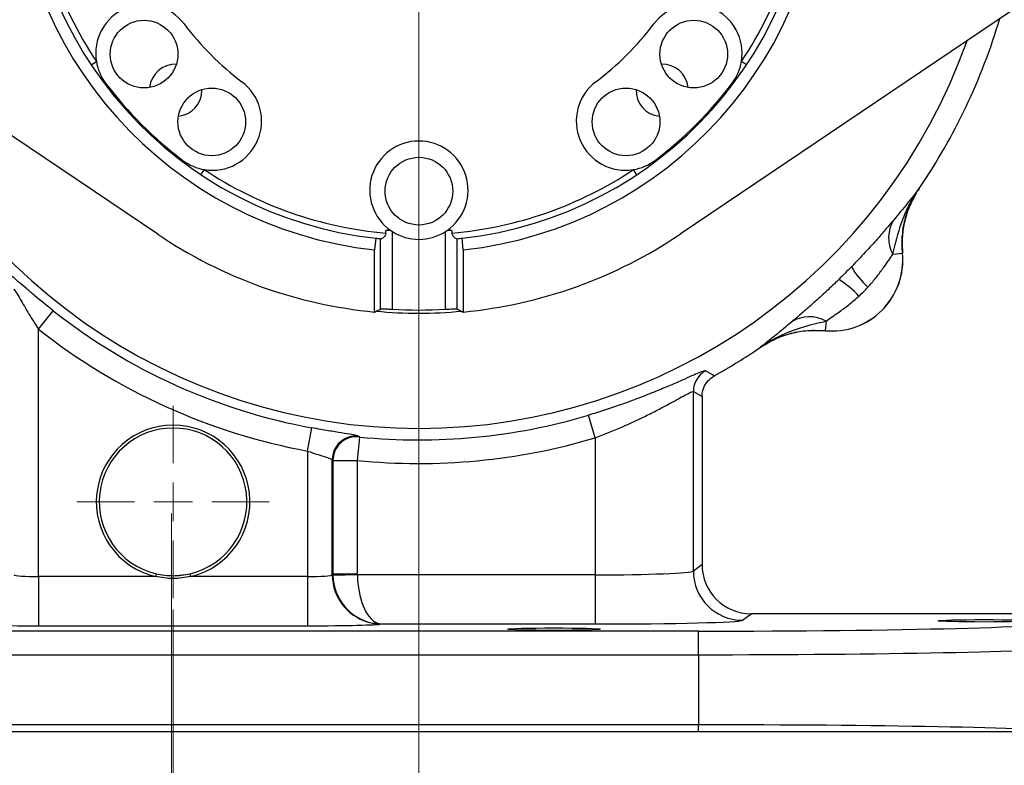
# Model space of a CAD drawing. Header units: inches. Extents: x 0.6 to 16.3, y 0.2 to 11.5.
# Tile 9 of 12: x 11.3 to 14.6, y 4.4 to 6.9. Entities that reach past the tile are written whole.
import ezdxf

# ---------------------------------------------------------------- set-up
doc = ezdxf.new("R2010")
doc.units = ezdxf.units.IN
doc.header["$MEASUREMENT"] = 0
doc.styles.add('SLDTEXTSTYLE0', font='TXT', dxfattribs={"width": 0.75})
doc.dimstyles.new('SLDDIMSTYLE0', dxfattribs={"dimtxt": 0.137795, "dimasz": 0.14, "dimexe": 0, "dimexo": 0.0625, "dimgap": 0.034449, "dimtad": 0, "dimtih": 1, "dimtoh": 1, "dimdec": 1, "dimlfac": 1.5, "dimrnd": 1e-09, "dimzin": 12, "dimdsep": 46, "dimtxsty": 'SLDTEXTSTYLE0', "dimblk1": 'CLOSED', "dimblk2": 'CLOSED', "dimsah": 1, "dimcen": 0.09, "dimadec": 0, "dimazin": 3, "dimtfac": 1, "dimtdec": 1, "dimtofl": 0, "dimtmove": 0, "dimatfit": 3, "dimldrblk": 'CLOSED', "dimfxl": 0, "dimfrac": 2, "dimtolj": 1, "dimtzin": 12, "dimarcsym": 0})
doc.dimstyles.new('SLDDIMSTYLE1', dxfattribs={"dimtxt": 0.137795, "dimasz": 0.14, "dimexe": 0, "dimexo": 0.0625, "dimgap": 0.034449, "dimtad": 0, "dimdec": 1, "dimlfac": 1.5, "dimrnd": 1e-09, "dimzin": 12, "dimdsep": 46, "dimtxsty": 'SLDTEXTSTYLE0', "dimblk1": 'CLOSED', "dimblk2": 'CLOSED', "dimsah": 1, "dimcen": 0.09, "dimadec": 0, "dimazin": 3, "dimtfac": 1, "dimtdec": 1, "dimtofl": 0, "dimtmove": 0, "dimatfit": 3, "dimldrblk": 'CLOSED', "dimfxl": 0, "dimfrac": 2, "dimtolj": 1, "dimtzin": 12, "dimarcsym": 0})
doc.dimstyles.new('SLDDIMSTYLE2', dxfattribs={"dimtxt": 0.137795, "dimasz": 0.14, "dimexe": 0, "dimexo": 0.0625, "dimgap": 0.034449, "dimtad": 0, "dimdec": 1, "dimlfac": 1.5, "dimrnd": 1e-09, "dimzin": 12, "dimdsep": 46, "dimtxsty": 'SLDTEXTSTYLE0', "dimblk1": 'CLOSED', "dimblk2": 'CLOSED', "dimsah": 1, "dimcen": 0.09, "dimadec": 0, "dimazin": 3, "dimtfac": 1, "dimtmove": 0, "dimatfit": 0, "dimldrblk": 'CLOSED', "dimfxl": 0, "dimfrac": 2, "dimtolj": 1, "dimtzin": 12, "dimarcsym": 0})
doc.dimstyles.new('SLDDIMSTYLE3', dxfattribs={"dimtxt": 0.137795, "dimasz": 0.14, "dimexe": 0, "dimexo": 0.0625, "dimgap": 0.034449, "dimtad": 0, "dimdec": 1, "dimlfac": 1.5, "dimrnd": 1e-09, "dimzin": 12, "dimdsep": 46, "dimtxsty": 'SLDTEXTSTYLE0', "dimblk1": 'CLOSED', "dimblk2": 'CLOSED', "dimsah": 1, "dimcen": 0.09, "dimadec": 0, "dimazin": 3, "dimtfac": 1, "dimtofl": 0, "dimtmove": 0, "dimatfit": 3, "dimldrblk": 'CLOSED', "dimfxl": 0, "dimfrac": 2, "dimtolj": 1, "dimtzin": 12, "dimarcsym": 0})
doc.dimstyles.new('SLDDIMSTYLE4', dxfattribs={"dimtxt": 0.137795, "dimasz": 0.14, "dimexe": 0, "dimexo": 0.0625, "dimgap": 0.034449, "dimtad": 0, "dimtih": 1, "dimtoh": 1, "dimdec": 1, "dimlfac": 1.5, "dimrnd": 1e-09, "dimzin": 12, "dimdsep": 46, "dimtxsty": 'SLDTEXTSTYLE0', "dimblk1": 'CLOSED', "dimblk2": 'CLOSED', "dimsah": 1, "dimcen": 0.09, "dimadec": 0, "dimazin": 3, "dimtfac": 1, "dimtofl": 0, "dimtmove": 0, "dimatfit": 3, "dimldrblk": 'CLOSED', "dimfxl": 0, "dimfrac": 2, "dimtolj": 1, "dimtzin": 12, "dimarcsym": 0})

# ---------------------------------------------------------------- blocks, each defined once
blk = doc.blocks.new('_Closed')
at = {"color": 0, "linetype": 'ByBlock', "lineweight": -2}
for p, q in [((-1, 0.166667), (0, 0)), ((-1, 0.166667), (-1, -0.166667)), ((0, 0), (-1, -0.166667)), ((0, 0), (-1, 0))]:
    blk.add_line(p, q, dxfattribs=at)
blk = doc.blocks.new('_D')
at = {"color": 7, "linetype": 'Continuous', "lineweight": 0}
for p, q in [((13.4132, 9.5599), (15.7287, 9.5599)), ((15.6893, 9.5599), (15.6893, 8.51)), ((15.5366, 8.482), (15.4946, 8.482)), ((15.4946, 8.482), (15.4946, 8.2633)), ((15.842, 8.482), (15.884, 8.482)), ((15.884, 8.482), (15.884, 8.2633)), ((15.4946, 8.2633), (15.5366, 8.2633)), ((15.884, 8.2633), (15.842, 8.2633)), ((15.6893, 4.5068), (15.6893, 8.0571)), ((14.8547, 4.5068), (15.7287, 4.5068))]:
    blk.add_line(p, q, dxfattribs=at)
at = {"color": 7, "linetype": 'Continuous', "lineweight": 18, "xscale": 0.14, "yscale": 0.14}
for p, rotation in [((15.6893, 9.5599), 90.0000000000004), ((15.6893, 4.5068), 270.0000000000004)]:
    blk.add_blockref('_Closed', p, dxfattribs=dict(at, rotation=rotation))
at = {"color": 7, "linetype": 'Continuous', "lineweight": 18, "char_height": 0.1378, "attachment_point": 1, "style": 'SLDTEXTSTYLE0'}
for s, insert in [('193', (15.5366, 8.4409)), ('7.6', (15.562, 8.2347))]:
    blk.add_mtext(s, dxfattribs=dict(at, insert=insert))
blk = doc.blocks.new('_D_1')
at = {"color": 7, "linetype": 'Continuous', "lineweight": 0}
for p, q in [((14.712, 7.1856), (14.712, 3.6013)), ((11.8253, 5.2474), (11.8253, 3.6013)), ((12.8243, 3.8391), (12.7823, 3.8391)), ((12.7823, 3.8391), (12.7823, 3.6204)), ((13.1297, 3.8391), (13.1717, 3.8391)), ((13.1717, 3.8391), (13.1717, 3.6204)), ((11.8253, 3.6406), (12.6614, 3.6406)), ((14.712, 3.6406), (13.2925, 3.6406)), ((12.7823, 3.6204), (12.8243, 3.6204)), ((13.1717, 3.6204), (13.1297, 3.6204))]:
    blk.add_line(p, q, dxfattribs=at)
at = {"color": 7, "linetype": 'Continuous', "lineweight": 18, "xscale": 0.14, "yscale": 0.14, "rotation": 180.0000000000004}
blk.add_blockref('_Closed', (11.8253, 3.6406), dxfattribs=at)
at = {"color": 7, "linetype": 'Continuous', "lineweight": 18, "xscale": 0.14, "yscale": 0.14}
blk.add_blockref('_Closed', (14.712, 3.6406), dxfattribs=at)
at = {"color": 7, "linetype": 'Continuous', "lineweight": 18, "char_height": 0.1378, "attachment_point": 1, "style": 'SLDTEXTSTYLE0'}
for s, insert in [('110', (12.8243, 3.798)), ('4.3', (12.8497, 3.5918))]:
    blk.add_mtext(s, dxfattribs=dict(at, insert=insert))
blk = doc.blocks.new('_D_2')
at = {"color": 7, "linetype": 'Continuous', "lineweight": 0}
for p, q in [((12.6642, 7.0682), (12.6642, 4.0737)), ((11.8309, 4.9215), (11.8309, 4.0737)), ((12.147, 4.3116), (12.105, 4.3116)), ((12.105, 4.3116), (12.105, 4.0928)), ((12.3506, 4.3116), (12.3926, 4.3116)), ((12.3926, 4.3116), (12.3926, 4.0928)), ((11.8309, 4.1131), (11.5809, 4.1131)), ((12.6642, 4.1131), (12.9142, 4.1131)), ((12.105, 4.0928), (12.147, 4.0928)), ((12.3926, 4.0928), (12.3506, 4.0928))]:
    blk.add_line(p, q, dxfattribs=at)
at = {"color": 7, "linetype": 'Continuous', "lineweight": 18, "xscale": 0.14, "yscale": 0.14}
blk.add_blockref('_Closed', (11.8309, 4.1131, -0.5752), dxfattribs=at)
at = {"color": 7, "linetype": 'Continuous', "lineweight": 18, "xscale": 0.14, "yscale": 0.14, "rotation": 180.0000000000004}
blk.add_blockref('_Closed', (12.6642, 4.1131, -0.5752), dxfattribs=at)
at = {"color": 7, "linetype": 'Continuous', "lineweight": 18, "char_height": 0.1378, "attachment_point": 1, "style": 'SLDTEXTSTYLE0'}
for s, insert in [('32', (12.147, 4.2704)), ('1.3', (12.1215, 4.0643))]:
    blk.add_mtext(s, dxfattribs=dict(at, insert=insert))
blk = doc.blocks.new('_D_3')
at = {"color": 7, "linetype": 'Continuous', "lineweight": 0}
for p, q in [((11.8309, 4.9215), (11.8309, 3.1288)), ((8.7441, 4.4674), (8.7441, 3.1288)), ((10.3188, 3.3667), (10.2768, 3.3667)), ((10.2768, 3.3667), (10.2768, 3.1479)), ((10.6242, 3.3667), (10.6662, 3.3667)), ((10.6662, 3.3667), (10.6662, 3.1479)), ((8.7441, 3.1682), (10.1559, 3.1682)), ((10.2768, 3.1479), (10.3188, 3.1479)), ((10.6662, 3.1479), (10.6242, 3.1479)), ((11.8309, 3.1682), (10.787, 3.1682))]:
    blk.add_line(p, q, dxfattribs=at)
at = {"color": 7, "linetype": 'Continuous', "lineweight": 18, "xscale": 0.14, "yscale": 0.14, "rotation": 180.0000000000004}
blk.add_blockref('_Closed', (8.7441, 3.1682, -0.5752), dxfattribs=at)
at = {"color": 7, "linetype": 'Continuous', "lineweight": 18, "xscale": 0.14, "yscale": 0.14}
blk.add_blockref('_Closed', (11.8309, 3.1682, -0.5752), dxfattribs=at)
at = {"color": 7, "linetype": 'Continuous', "lineweight": 18, "char_height": 0.1378, "attachment_point": 1, "style": 'SLDTEXTSTYLE0'}
for s, insert in [('118', (10.3188, 3.3255)), ('4.6', (10.3442, 3.1194))]:
    blk.add_mtext(s, dxfattribs=dict(at, insert=insert))
blk = doc.blocks.new('_D_4')
at = {"color": 7, "linetype": 'Continuous', "lineweight": 0}
for p, q in [((11.8309, 4.9215), (11.8309, 3.1288)), ((14.911, 4.4674), (14.911, 3.1288)), ((13.4617, 3.3667), (13.4197, 3.3667)), ((13.4197, 3.3667), (13.4197, 3.1479)), ((13.7671, 3.3667), (13.8091, 3.3667)), ((13.8091, 3.3667), (13.8091, 3.1479)), ((11.8309, 3.1682), (13.2989, 3.1682)), ((13.4197, 3.1479), (13.4617, 3.1479)), ((13.8091, 3.1479), (13.7671, 3.1479)), ((14.911, 3.1682), (13.93, 3.1682))]:
    blk.add_line(p, q, dxfattribs=at)
at = {"color": 7, "linetype": 'Continuous', "lineweight": 18, "xscale": 0.14, "yscale": 0.14, "rotation": 180.0000000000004}
blk.add_blockref('_Closed', (11.8309, 3.1682, -0.5752), dxfattribs=at)
at = {"color": 7, "linetype": 'Continuous', "lineweight": 18, "xscale": 0.14, "yscale": 0.14}
blk.add_blockref('_Closed', (14.911, 3.1682, -0.5752), dxfattribs=at)
at = {"color": 7, "linetype": 'Continuous', "lineweight": 18, "char_height": 0.1378, "attachment_point": 1, "style": 'SLDTEXTSTYLE0'}
for s, insert in [('117', (13.4617, 3.3255)), ('4.6', (13.4871, 3.1194))]:
    blk.add_mtext(s, dxfattribs=dict(at, insert=insert))
blk = doc.blocks.new('_D_5')
at = {"color": 7, "linetype": 'Continuous', "lineweight": 0}
for p, q in [((13.1026, 7.5065), (15.4356, 7.5065)), ((15.3962, 7.5065), (15.3962, 5.9085)), ((15.2435, 5.8805), (15.2015, 5.8805)), ((15.2015, 5.8805), (15.2015, 5.6618)), ((15.5489, 5.8805), (15.5909, 5.8805)), ((15.5909, 5.8805), (15.5909, 5.6618)), ((15.2015, 5.6618), (15.2435, 5.6618)), ((15.5909, 5.6618), (15.5489, 5.6618)), ((15.3962, 4.5068), (15.3962, 5.4556)), ((14.9394, 4.5068), (15.4356, 4.5068))]:
    blk.add_line(p, q, dxfattribs=at)
at = {"color": 7, "linetype": 'Continuous', "lineweight": 18, "xscale": 0.14, "yscale": 0.14}
for p, rotation in [((15.3962, 7.5065, -0.5752), 90.0000000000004), ((15.3962, 4.5068, -0.5752), 270.0000000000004)]:
    blk.add_blockref('_Closed', p, dxfattribs=dict(at, rotation=rotation))
at = {"color": 7, "linetype": 'Continuous', "lineweight": 18, "char_height": 0.1378, "attachment_point": 1, "style": 'SLDTEXTSTYLE0'}
for s, insert in [('114', (15.2435, 5.8394)), ('4.5', (15.2689, 5.6332))]:
    blk.add_mtext(s, dxfattribs=dict(at, insert=insert))
blk = doc.blocks.new('SW_CENTERMARKSYMBOL_0')
at = {"color": 0, "linetype": 'Continuous', "lineweight": 18}
for p, q in [((0, 0.1312), (0, 0.326)), ((0, 0), (0, 0.0656)), ((-0.1312, 0), (-0.326, 0)), ((0, 0), (-0.0656, 0)), ((0, 0), (0, -0.0656)), ((0, 0), (0.0656, 0)), ((0.1312, 0), (0.326, 0)), ((0, -0.1312), (0, -0.326))]:
    blk.add_line(p, q, dxfattribs=at)

msp = doc.modelspace()

# ---------------------------------------------------------------- linework, layer by layer
at = {"color": 7, "linetype": 'Continuous', "lineweight": 25}
for p, q in [((11.7788, 6.1939), (10.5388, 7.0303)), ((14.7897, 7.0303), (13.5496, 6.1939)), ((11.5536, 6.7676), (11.5708, 6.7791)), ((13.7749, 6.7676), (13.7577, 6.7791)), ((11.5989, 6.7037), (11.6021, 6.7061)), ((11.9282, 6.6819), (11.9282, 6.6843)), ((13.7296, 6.7037), (13.7264, 6.7061)), ((11.8614, 6.4412), (11.8638, 6.4444)), ((13.4671, 6.4412), (13.4647, 6.4444)), ((11.9254, 6.3958), (11.9368, 6.413)), ((13.4031, 6.3958), (13.3917, 6.413)), ((14.3603, 6.3491), (14.3565, 6.3432)), ((14.3603, 6.3491), (14.3601, 6.3491)), ((12.5177, 6.1806), (12.5142, 6.1407)), ((12.5344, 5.9406), (12.5344, 6.1789)), ((12.5344, 6.1789), (12.5363, 6.1787)), ((12.5521, 6.198), (12.5521, 6.2065)), ((12.5688, 6.2065), (12.5521, 6.2065)), ((12.5688, 6.2065), (12.5742, 6.2029)), ((12.5742, 5.9397), (12.5742, 6.2029)), ((12.7543, 5.9397), (12.7543, 6.2029)), ((12.7764, 6.2065), (12.7596, 6.2065)), ((12.7764, 6.2065), (12.7764, 6.198)), ((12.7941, 5.9406), (12.7941, 6.1789)), ((12.8142, 6.1407), (12.8107, 6.1806)), ((12.5142, 5.9303), (12.5142, 6.1407)), ((12.8142, 6.1407), (12.8142, 5.9303)), ((14.2712, 6.1264), (14.3036, 6.1295)), ((14.3036, 6.1295), (14.3038, 6.1295)), ((11.3747, 5.872), (11.4242, 5.9348)), ((14.0444, 5.8996), (14.0413, 5.8671)), ((11.3747, 5.0335), (11.3747, 5.872)), ((14.0413, 5.8669), (14.0413, 5.8671)), ((13.8216, 5.8107), (13.8217, 5.8105)), ((13.5947, 5.0521), (13.5947, 5.6613)), ((13.5947, 5.6613), (13.6242, 5.6439)), ((13.6242, 5.6439), (13.6242, 5.0742)), ((13.2616, 5.5039), (13.2387, 5.5805)), ((12.2871, 5.459), (12.3016, 5.5377)), ((12.4607, 5.5071), (12.4585, 5.5096)), ((12.456, 5.4271), (12.4639, 5.5066)), ((13.2616, 5.5039), (13.2616, 5.0394)), ((12.2871, 5.459), (12.2871, 5.0335)), ((12.3704, 5.0398), (12.3704, 5.4301)), ((12.3704, 5.4301), (12.3727, 5.4275)), ((12.3727, 5.4275), (12.3727, 5.0415)), ((12.456, 5.0415), (12.456, 5.4271)), ((13.6242, 5.0742), (13.5947, 5.0521)), ((11.7731, 5.0432), (11.7708, 5.0335)), ((11.891, 5.0335), (11.8887, 5.0432)), ((12.3727, 5.0415), (12.3704, 5.0398)), ((12.456, 5.0415), (12.3727, 5.0415)), ((11.3747, 5.0335), (11.3747, 4.8669)), ((11.7708, 5.0335), (11.3747, 5.0335)), ((12.2871, 5.0335), (11.891, 5.0335)), ((12.2871, 5.0335), (12.2871, 4.8669)), ((12.456, 5.0394), (12.3727, 5.0373)), ((13.2616, 5.0394), (12.456, 5.0394)), ((13.2616, 5.0394), (13.2616, 4.8728)), ((13.7613, 4.8855), (13.7909, 4.9076)), ((14.892, 4.9076), (13.7909, 4.9076)), ((13.612, 4.8486), (10.0431, 4.8486)), ((11.3747, 4.8669), (12.2871, 4.8669)), ((12.536, 4.8728), (13.2616, 4.8728)), ((13.612, 4.7686), (13.612, 4.8486)), ((10.0431, 4.7686), (13.612, 4.7686)), ((13.612, 4.7686), (13.612, 4.5311)), ((13.612, 4.5311), (10.0431, 4.5311)), ((13.612, 4.5068), (10.0431, 4.5068)), ((13.612, 4.5068), (13.612, 4.5311))]:
    msp.add_line(p, q, dxfattribs=at)
at = {"color": 7, "linetype": 'Continuous', "lineweight": 25, "flags": 128}
for points in [[(13.6652, 5.7137), (13.6597, 5.717), (13.6363, 5.7314)], [(11.8309, 5.0365), (11.8732, 5.0401), (11.8887, 5.0432)]]:
    msp.add_lwpolyline(points, dxfattribs=at)
at = {"color": 7, "linetype": 'Continuous', "lineweight": 25}
for centre in [(11.7325, 6.8044), (13.596, 6.8044), (11.9621, 6.5748), (13.3664, 6.5748), (12.6642, 6.3399)]:
    msp.add_circle(centre, 0.1147, dxfattribs=at)
for centre, radius, start, end in [((12.6642, 7.5065), 1.374, 96.2674, 263.7326), ((12.6642, 7.5065), 1.374, 276.2674, 83.7326), ((12.6642, 7.5065), 1.334, 96.3048, 263.6952), ((12.6642, 7.5065), 1.334, 276.3048, 83.6952), ((12.6642, 7.5065), 1.3133, 183.368, 213.6336), ((12.6642, 7.5065), 1.3133, 326.3664, 356.632), ((11.7352, 6.8064), 0.1667, 37.0016, 189.4247), ((13.5933, 6.8064), 0.1667, 350.5753, 142.9984), ((12.6642, 7.5065), 2.0533, 325.6887, 343.5469), ((12.6642, 7.5065), 0.9967, 217.0016, 232.9984), ((12.6642, 7.5065), 0.9967, 307.0016, 322.9984), ((11.7352, 6.8064), 0.1667, 189.4247, 217.0016), ((13.5933, 6.8064), 0.1667, 322.9984, 350.5753), ((11.8396, 6.6819), 0.0887, 88.4094, 173.8799), ((13.4889, 6.6819), 0.0887, 6.1201, 91.5906), ((11.9641, 6.5775), 0.1667, 260.5753, 52.9984), ((13.3644, 6.5775), 0.1667, 127.0016, 279.4247), ((12.6642, 7.5065), 1.33, 217.0016, 232.9984), ((11.8396, 6.6819), 0.0887, 276.1201, 0), ((13.4889, 6.6819), 0.0887, 178.4094, 263.8799), ((12.6642, 7.5065), 1.33, 307.0016, 322.9984), ((12.6642, 6.3432), 0.1667, 304.9152, 235.0848), ((11.9641, 6.5775), 0.1667, 232.9984, 260.5753), ((13.3644, 6.5775), 0.1667, 279.4247, 307.0016), ((12.6642, 7.5065), 1.3133, 236.3664, 265.1025), ((12.6642, 7.5065), 1.3133, 274.8975, 303.6336), ((14.3715, 6.1822), 0.1148, 148.546, 209.097), ((12.6642, 7.5065), 1.5833, 236, 264.5639), ((12.6642, 7.5065), 1.334, 263.6952, 264.4136), ((12.6642, 6.3432), 0.1667, 237.3109, 302.6891), ((12.6642, 7.5065), 1.334, 275.5864, 276.3048), ((12.6642, 7.5065), 1.5833, 275.4361, 304), ((14.0642, 6.1065), 0.2405, 264.5149, 5.4851), ((14.0642, 6.1065), 0.2407, 264.5222, 5.4778), ((14.378, 6.2292), 0.2874, 210.4994, 228.2523), ((13.9416, 5.7928), 0.2874, 41.7477, 59.5006), ((12.6642, 7.5065), 2.002, 231.7285, 259.5633), ((12.6642, 7.5065), 1.5694, 266.7119, 273.2881), ((13.9886, 5.7993), 0.1148, 60.903, 121.454), ((12.6642, 7.5065), 2.0819, 231.7285, 259.5633), ((12.6642, 7.5065), 2.0533, 299.1756, 304.3113), ((13.6748, 5.6612), 0.0801, 118.7491, 179.9559), ((12.6642, 7.5065), 2.0099, 264.2803, 286.6091), ((11.8309, 5.2868), 0.2603, 283.3558, 256.6442), ((11.8309, 5.2868), 0.2503, 283.3558, 256.6442), ((12.4504, 5.4299), 0.0801, 84.2114, 179.907), ((12.4527, 5.4274), 0.0801, 84.2811, 179.9071), ((12.6642, 7.5065), 2.0898, 264.2803, 286.6091), ((12.5393, 5.0416), 0.1667, 180.0262, 181.4738), ((13.7615, 5.0522), 0.1668, 180.0536, 269.9311), ((12.5372, 5.04), 0.1668, 180.0567, 259.4689), ((12.5132, 4.9195), 0.0439, 261.5301, 281.3661)]:
    msp.add_arc(centre, radius, start, end, dxfattribs=at)
at = {"color": 8, "linetype": 'Continuous', "lineweight": 25}
for radius, start, end in [(1.9707, 199.4588, 340.5412), (1.5801, 264.7508, 275.2492)]:
    msp.add_arc((12.6642, 7.5065), radius, start, end, dxfattribs=at)
at = {"color": 7, "linetype": 'Continuous', "lineweight": 25}
for centre, major_axis, ratio, start_param, end_param in [((11.2689, 7.5065), (2.3293, 0), 0.800731, 5.276457, 5.286719), ((14.0595, 7.5065), (2.3293, 0), 0.800731, 4.138059, 4.148321), ((13.791, 5.0743), (-0.1335, -0.1001), 0.999049, 5.640226, 7.210109), ((12.5393, 5.0416), (0.0667, 0.05), 0.999049, 2.498634, 2.5239), ((13.2616, 5.0525), (0.3333, 0), 0.039279, 4.712389, 6.248279), ((11.3747, 5.04), (0.0833, 0), 0.078558, 3.176499, 4.712389), ((12.2871, 5.04), (0.0833, 0), 0.078558, 4.712389, 6.248279), ((12.5364, 5.0394), (-0.0543, 0.1579), 0.978221, 1.258768, 2.620669), ((12.5364, 5.0394), (-0.0027, 0.1667), 0.482584, 1.562845, 2.924745), ((13.2616, 4.8859), (0.5, 0), 0.026186, 4.712389, 6.248279), ((13.612, 4.8814), (1.2533, 0), 0.026186, 4.712389, 6.257005), ((11.3747, 4.8734), (0.25, 0), 0.026186, 3.235062, 4.712389), ((12.2871, 4.8734), (0.25, 0), 0.026186, 4.712389, 6.189716), ((13.612, 4.8014), (1.3333, 0), 0.024615, 4.712389, 6.055681), ((13.612, 4.4983), (1.3333, 0), 0.024615, 0.261572, 1.570796)]:
    msp.add_ellipse(centre, major_axis=major_axis, ratio=ratio, start_param=start_param, end_param=end_param, dxfattribs=at)
for centre in [(14.5809, 4.8836), (13.1222, 4.8553)]:
    msp.add_ellipse(centre, major_axis=(0.1562, 0), ratio=0.026186, dxfattribs=at)
for points, knots in [([(14.2712, 6.1264), (14.2796, 6.1621), (14.2929, 6.2184), (14.3246, 6.2927), (14.347, 6.3305), (14.36, 6.349), (14.3601, 6.3491)], [0, 0, 0, 0, 0.458943, 0.721865, 0.99767, 1, 1, 1, 1]), ([(14.3601, 6.3491), (14.36, 6.3491), (14.3536, 6.3407), (14.3406, 6.324), (14.3138, 6.2904), (14.2896, 6.2613), (14.2735, 6.2421)], [0, 0, 0, 0, 0.002547, 0.254971, 0.506602, 1, 1, 1, 1]), ([(14.3036, 6.1295), (14.3027, 6.1483), (14.3009, 6.1865), (14.3108, 6.2433), (14.3294, 6.2989), (14.3497, 6.3322), (14.3601, 6.3491)], [0, 0, 0, 0, 0.243914, 0.495196, 0.743693, 1, 1, 1, 1]), ([(14.3489, 6.3305), (14.3408, 6.3157), (14.3237, 6.2842), (14.3089, 6.2333), (14.3012, 6.1807), (14.3029, 6.1467), (14.3038, 6.1295)], [0, 0, 0, 0, 0.241066, 0.513053, 0.753661, 1, 1, 1, 1]), ([(14.2735, 6.2421), (14.2655, 6.2326), (14.2492, 6.2134), (14.2168, 6.1762), (14.1773, 6.1322), (14.1462, 6.0998), (14.1303, 6.0833)], [0, 0, 0, 0, 0.21336, 0.43352, 0.711269, 1, 1, 1, 1]), ([(12.5521, 6.198), (12.552, 6.1966), (12.5517, 6.1935), (12.5491, 6.1885), (12.5451, 6.1838), (12.5406, 6.1801), (12.5377, 6.1787), (12.5366, 6.1787), (12.5363, 6.1787)], [0, 0, 0, 0, 0.1143904, 0.2590077, 0.4818949, 0.7150038, 0.9298812, 1, 1, 1, 1]), ([(12.7543, 6.2029), (12.7554, 6.2037), (12.7573, 6.2049), (12.759, 6.2061), (12.7596, 6.2065)], [0, 0, 0, 0, 0.659423, 1, 1, 1, 1]), ([(12.7922, 6.1787), (12.7912, 6.1788), (12.7893, 6.1792), (12.7849, 6.1824), (12.7807, 6.1867), (12.7776, 6.1917), (12.7765, 6.1953), (12.7764, 6.1974), (12.7764, 6.198)], [0, 0, 0, 0, 0.215963, 0.430925, 0.676408, 0.829644, 0.947653, 1, 1, 1, 1]), ([(12.7922, 6.1787), (12.7922, 6.1787), (12.7932, 6.1788), (12.7937, 6.1788), (12.7941, 6.1789)], [0, 0, 0, 0, 0.052101, 1, 1, 1, 1]), ([(14.1866, 6.0147), (14.1887, 6.017), (14.1997, 6.0292), (14.2186, 6.0523), (14.2459, 6.0895), (14.2617, 6.1127), (14.2712, 6.1264)], [0, 0, 0, 0, 0.061603, 0.328469, 0.601193, 1, 1, 1, 1]), ([(11.4242, 5.9348), (11.4034, 5.9515), (11.3719, 5.9768), (11.334, 6.009), (11.3157, 6.0248), (11.2973, 6.0406), (11.2812, 6.0546), (11.2694, 6.0642), (11.2677, 6.0648), (11.2671, 6.065)], [0, 0, 0, 0, 0.281, 0.426315, 0.571417, 0.588222, 0.767187, 0.91801, 1, 1, 1, 1]), ([(14.0875, 6.0404), (14.0844, 6.0374), (14.0669, 6.0204), (14.0344, 5.9898), (13.994, 5.9534), (13.9577, 5.9219), (13.9384, 5.9055), (13.9287, 5.8972)], [0, 0, 0, 0, 0.054789, 0.306864, 0.566571, 0.779999, 1, 1, 1, 1]), ([(11.2914, 6.0076), (11.2917, 6.0073), (11.2925, 6.0068), (11.2958, 6.0015), (11.302, 5.9914), (11.3161, 5.9674), (11.3415, 5.9242), (11.3638, 5.8893), (11.3747, 5.872)], [0, 0, 0, 0, 0.0619489, 0.1567452, 0.1850957, 0.353468, 0.6816508, 1, 1, 1, 1]), ([(14.0444, 5.8996), (14.0581, 5.909), (14.082, 5.9255), (14.1219, 5.9545), (14.1446, 5.9742), (14.1561, 5.9842)], [0, 0, 0, 0, 0.398876, 0.694912, 1, 1, 1, 1]), ([(12.5344, 5.9406), (12.5352, 5.9408), (12.5369, 5.9411), (12.5447, 5.9411), (12.5556, 5.9407), (12.5661, 5.9402), (12.5724, 5.9399), (12.5742, 5.9397)], [0, 0, 0, 0, 0.226338, 0.45277, 0.679124, 0.905919, 1, 1, 1, 1]), ([(12.7543, 5.9397), (12.7587, 5.94), (12.7677, 5.9405), (12.7797, 5.941), (12.7888, 5.9411), (12.7931, 5.941), (12.7939, 5.9407), (12.7941, 5.9406)], [0, 0, 0, 0, 0.227408, 0.45492, 0.68201, 0.908523, 1, 1, 1, 1]), ([(13.8216, 5.8107), (13.8218, 5.8108), (13.8402, 5.8237), (13.878, 5.8462), (13.9524, 5.8778), (14.0086, 5.8911), (14.0444, 5.8996)], [0, 0, 0, 0, 0.00233, 0.278135, 0.541057, 1, 1, 1, 1]), ([(13.9287, 5.8972), (13.9094, 5.8812), (13.8804, 5.857), (13.8468, 5.8302), (13.8301, 5.8172), (13.8217, 5.8108), (13.8216, 5.8107)], [0, 0, 0, 0, 0.493398, 0.745029, 0.997453, 1, 1, 1, 1]), ([(13.8216, 5.8107), (13.8225, 5.8113), (13.8387, 5.8223), (13.8726, 5.8411), (13.926, 5.8597), (13.9831, 5.8698), (14.0217, 5.868), (14.0413, 5.8671)], [0, 0, 0, 0, 0.014322, 0.253699, 0.500028, 0.74622, 1, 1, 1, 1]), ([(13.8217, 5.8105), (13.8379, 5.8204), (13.8708, 5.8406), (13.9256, 5.8592), (13.9831, 5.8696), (14.0217, 5.8678), (14.0413, 5.8669)], [0, 0, 0, 0, 0.246215, 0.500001, 0.746214, 1, 1, 1, 1]), ([(13.6363, 5.7314), (13.6346, 5.7313), (13.6313, 5.7312), (13.6147, 5.7247), (13.5902, 5.714), (13.5574, 5.6995), (13.5168, 5.6818), (13.4678, 5.6611), (13.411, 5.6387), (13.3516, 5.6169), (13.2937, 5.5973), (13.2571, 5.5861), (13.2387, 5.5805)], [0, 0, 0, 0, 0.098894, 0.197804, 0.295619, 0.393465, 0.495692, 0.597936, 0.709731, 0.821513, 0.910763, 1, 1, 1, 1]), ([(13.6242, 5.6439), (13.6243, 5.6452), (13.6244, 5.6555), (13.6288, 5.6745), (13.6429, 5.6982), (13.6578, 5.7085), (13.6652, 5.7137)], [0, 0, 0, 0, 0.046872, 0.364537, 0.68227, 1, 1, 1, 1]), ([(13.2616, 5.5039), (13.2923, 5.5158), (13.3421, 5.5352), (13.4058, 5.5644), (13.4533, 5.5877), (13.4945, 5.6092), (13.5284, 5.6276), (13.556, 5.6429), (13.5766, 5.6541), (13.5906, 5.661), (13.5933, 5.6612), (13.5947, 5.6613)], [0, 0, 0, 0, 0.1825492, 0.2967653, 0.4109787, 0.5138209, 0.6166186, 0.7128313, 0.8089777, 0.9045074, 1, 1, 1, 1]), ([(12.4585, 5.5096), (12.4562, 5.5105), (12.4516, 5.5122), (12.4232, 5.5171), (12.3824, 5.5236), (12.3392, 5.5308), (12.3116, 5.5358), (12.3016, 5.5377)], [0, 0, 0, 0, 0.221817, 0.441702, 0.659548, 0.876444, 1, 1, 1, 1]), ([(12.4639, 5.5066), (12.4637, 5.5067), (12.4632, 5.5067), (12.4623, 5.5068), (12.4614, 5.5069), (12.4609, 5.507), (12.4608, 5.5071), (12.4607, 5.5071)], [0, 0, 0, 0, 0.119953, 0.337484, 0.556419, 0.77724, 1, 1, 1, 1]), ([(12.2871, 5.459), (12.2924, 5.4571), (12.3069, 5.452), (12.3297, 5.4445), (12.3514, 5.4377), (12.3666, 5.4328), (12.3691, 5.431), (12.3704, 5.4301)], [0, 0, 0, 0, 0.128641, 0.351495, 0.570084, 0.785755, 1, 1, 1, 1]), ([(12.3727, 5.4275), (12.3739, 5.4275), (12.3764, 5.4275), (12.3916, 5.4274), (12.4133, 5.4273), (12.4362, 5.4272), (12.4508, 5.4271), (12.456, 5.4271)], [0, 0, 0, 0, 0.21931, 0.438174, 0.657576, 0.877908, 1, 1, 1, 1]), ([(11.891, 5.0335), (11.871, 5.0301), (11.8309, 5.0234), (11.7908, 5.0301), (11.7708, 5.0335)], [0, 0, 0, 0, 0.499568, 1, 1, 1, 1]), ([(12.5067, 4.876), (12.5113, 4.8752), (12.5182, 4.874), (12.5265, 4.8732), (12.5308, 4.873), (12.5332, 4.8729), (12.5345, 4.8729), (12.5352, 4.8728), (12.5355, 4.8728), (12.5357, 4.8728), (12.5359, 4.8728), (12.536, 4.8728)], [0, 0, 0, 0, 0.465175, 0.70992, 0.841777, 0.91348, 0.952631, 0.97405, 0.985584, 0.987309, 1, 1, 1, 1]), ([(12.5218, 4.8764), (12.524, 4.8755), (12.5273, 4.8742), (12.5312, 4.8734), (12.5334, 4.8731), (12.5346, 4.8729), (12.5352, 4.8729), (12.5356, 4.8728), (12.5358, 4.8728), (12.5359, 4.8728), (12.5359, 4.8728), (12.536, 4.8728)], [0, 0, 0, 0, 0.450286, 0.697542, 0.833751, 0.908711, 0.949906, 0.972523, 0.985664, 0.987381, 1, 1, 1, 1]), ([(14.9, 4.5068), (14.8844, 4.5068), (14.8543, 4.5068), (14.7881, 4.5068), (14.7102, 4.5068), (14.6184, 4.5068), (14.5137, 4.5068), (14.398, 4.5068), (14.2723, 4.5068), (14.1381, 4.5068), (13.9971, 4.5068), (13.8609, 4.5068), (13.7321, 4.5068), (13.652, 4.5068), (13.612, 4.5068)], [0, 0, 0, 0, 0.092009, 0.177337, 0.262938, 0.348268, 0.433634, 0.51927, 0.604638, 0.690411, 0.776456, 0.86223, 0.931115, 1, 1, 1, 1])]:
    msp.add_open_spline(points, degree=3, knots=knots, dxfattribs=at)
for points in [[(14.1303, 6.0833), (14.1232, 6.0761), (14.1091, 6.0617), (14.0947, 6.0475), (14.0875, 6.0404)], [(14.1561, 5.9842), (14.1613, 5.9891), (14.1718, 5.9989), (14.1817, 6.0095), (14.1866, 6.0147)], [(11.7731, 5.0432), (11.7924, 5.0398), (11.8309, 5.0331), (11.8695, 5.0398), (11.8887, 5.0432)]]:
    msp.add_open_spline(points, degree=3, dxfattribs=at)

# ---------------------------------------------------------------- block references
at = {"color": 7, "linetype": 'Continuous', "lineweight": 0}
msp.add_blockref('SW_CENTERMARKSYMBOL_0', (11.8309, 5.2868), dxfattribs=at)

# ---------------------------------------------------------------- dimensions: what is measured, and where the dimension line sits
at = {"color": 7, "linetype": 'Continuous', "lineweight": 18}
for base, p1, p2, dimstyle, picture, middle in [((15.6893, 9.5599), (14.8154, 4.5068), (13.3738, 9.5599), 'SLDDIMSTYLE0', '_D', (15.6893, 8.2836)), ((15.3962, 4.5068), (13.0632, 7.5065), (14.9, 4.5068), 'SLDDIMSTYLE4', '_D_5', (15.3962, 5.6821))]:
    dim = msp.add_linear_dim(base=base, p1=p1, p2=p2, angle=90, dimstyle=dimstyle, dxfattribs=at)
    dim.commit()
    dim.dimension.update_dxf_attribs({"geometry": picture, "text_midpoint": middle, "dimtype": 160})
for base, p1, p2, dimstyle, picture, middle in [((14.712, 3.6406), (11.8253, 5.2868), (14.712, 7.225), 'SLDDIMSTYLE1', '_D_1', (12.977, 3.6406)), ((11.8309, 4.11309), (12.66424, 7.10757), (11.8309, 4.96084), 'SLDDIMSTYLE2', '_D_2', (12.2488, 4.11309)), ((11.8309, 3.1682), (8.7441, 4.5068), (11.8309, 4.9608), 'SLDDIMSTYLE1', '_D_3', (10.4715, 3.1682)), ((14.911, 3.1682), (11.8309, 4.9608), (14.911, 4.5068), 'SLDDIMSTYLE3', '_D_4', (13.6144, 3.1682))]:
    dim = msp.add_linear_dim(base=base, p1=p1, p2=p2, dimstyle=dimstyle, dxfattribs=at)
    dim.commit()
    dim.dimension.update_dxf_attribs({"geometry": picture, "text_midpoint": middle, "dimtype": 160})

doc.saveas('drawing.dxf')
